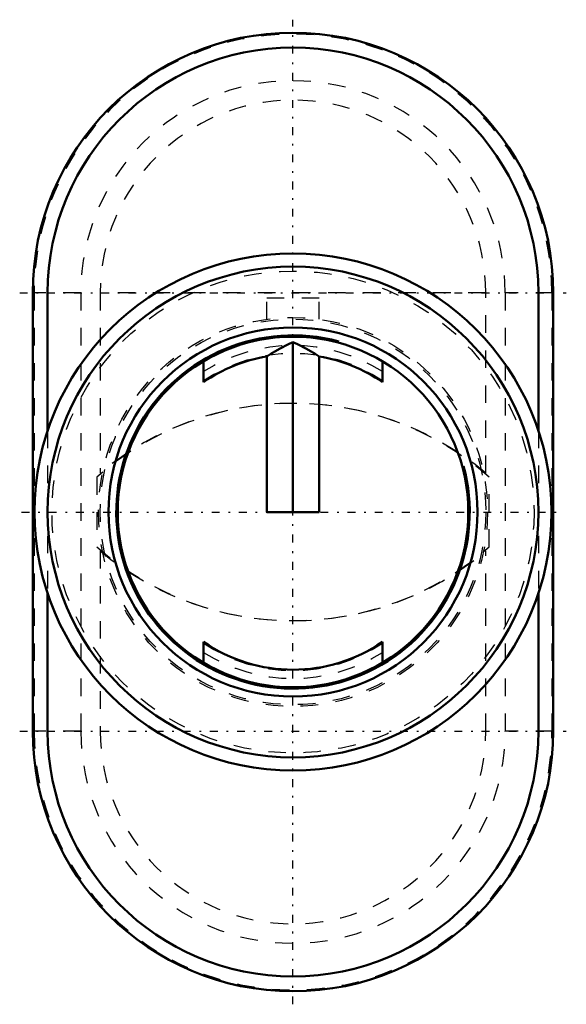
# Model space of a CAD drawing. Header units: millimetres. Extents: x -15.6 to 15.6, y -28.1 to 28.1.
import ezdxf

# ---------------------------------------------------------------- set-up
doc = ezdxf.new("R2010")
doc.units = ezdxf.units.MM
doc.linetypes.add('Center', pattern=[1.5, 0.45, -0.5, 0.05, -0.5])
doc.linetypes.add('Dashed', pattern=[2, 1, -1])
for name, color, linetype, lineweight in [('AM_0', 7, 'Continuous', 30), ('AM_10', 7, 'Continuous', 5), ('AM_3', 7, 'Dashed', 5), ('AM_7', 7, 'Center', 5)]:
    doc.layers.add(name, color=color, linetype=linetype, lineweight=lineweight)

msp = doc.modelspace()

# ---------------------------------------------------------------- linework, layer by layer
at = {"layer": 'AM_0', "color": 7, "linetype": 'Continuous', "lineweight": 50}
for p, q in [((-14.85, 12.5), (-14.85, -12.5)), ((-14, 12.5), (-14, 4.644)), ((14, 12.5), (14, 4.644)), ((14.85, 12.5), (14.85, -12.5)), ((0, 0), (0, 9.698)), ((-5.1, 7.416), (-5.1, 8.602)), ((-1.5, 0), (-1.5, 8.874)), ((1.5, 8.874), (1.5, 0)), ((5.1, 8.602), (5.1, 7.416)), ((1.5, 0), (-1.5, 0)), ((-14, -4.644), (-14, -12.5)), ((14, -4.644), (14, -12.5)), ((-5.1, -8.602), (-5.1, -7.416)), ((5.1, -7.416), (5.1, -8.602))]:
    msp.add_line(p, q, dxfattribs=at)
for points in [[(-1.5, 8.874), (-1.259, 9.024), (-0.767, 9.31), (-0.259, 9.574), (0, 9.698)], [(0, 9.698), (0.259, 9.574), (0.767, 9.31), (1.259, 9.024), (1.5, 8.874)]]:
    msp.add_lwpolyline(points, dxfattribs=at)
for radius in [14.75, 14, 10.53, 10]:
    msp.add_circle((0, 0), radius, dxfattribs=at)
for centre, radius, start, end in [((0, 12.5), 14.85, 0, 180), ((0, 12.5), 14, 0, 180), ((0, 0), 9, 99.5941, 124.5181), ((0, 0), 9, 55.4819, 80.4059), ((0, 0), 9, 235.4819, 304.5181), ((0, -12.5), 14.85, 180, 0), ((0, -12.5), 14, 180, 0)]:
    msp.add_arc(centre, radius, start, end, dxfattribs=at)
at = {"layer": 'AM_10', "color": 7, "linetype": 'Continuous', "lineweight": 50}
msp.add_arc((0, 0), 10.08, 75, 15, dxfattribs=at)
at = {"layer": 'AM_3', "color": 6, "linetype": 'Dashed', "lineweight": 25}
for p, q in [((-12.106, 12.5), (-14.85, 12.5)), ((-14.772, 12.5), (-14.772, -12.5)), ((-12.106, 12.5), (-12.106, -12.5)), ((-11, 12.5), (-11, 2.223)), ((11, 12.5), (-11, 12.5)), ((11, 2.223), (11, 12.5)), ((12.106, 12.5), (12.106, -12.5)), ((14.85, 12.5), (12.106, 12.5)), ((14.772, 12.5), (14.772, -12.5)), ((1.5, 12.2), (-1.5, 12.2)), ((-1.5, 10.998), (-1.5, 12.2)), ((1.5, 10.998), (1.5, 12.2)), ((-5.1, 8.015), (-5.1, 7.476)), ((5.1, 7.476), (5.1, 8.015)), ((-14, 4.644), (-14, -4.644)), ((14, 4.644), (14, -4.644)), ((-11.2, 1.988), (-11.2, -1.988)), ((11.2, -1.988), (11.2, 1.988)), ((-11, -2.223), (-11, -12.5)), ((11, -12.5), (11, -2.223)), ((-5.1, -7.476), (-5.1, -8.015)), ((5.1, -8.015), (5.1, -7.476)), ((-12.106, -12.5), (-14.85, -12.5)), ((14.85, -12.5), (12.106, -12.5))]:
    msp.add_line(p, q, dxfattribs=at)
for radius in [13.75, 11.1, 11]:
    msp.add_circle((0, 0), radius, dxfattribs=at)
for centre, radius, start, end in [((0, 12.5), 14.772, 0, 180), ((0, 12.5), 12.106, 0, 180), ((0, 12.5), 11, 0, 180), ((0, 0), 9.5, 57.5311, 122.4689), ((0, 0), 9.05, 55.6993, 124.3007), ((0, -10.8), 16.999, 48.7868, 131.2132), ((0, -11), 17.2, 50.2429, 129.7571), ((0, 10.8), 16.999, 228.7868, 311.2132), ((0, 11), 17.2, 230.2429, 309.7571), ((0, 0), 9.05, 235.6993, 304.3007), ((0, 0), 9.5, 237.5311, 302.4689), ((0, -12.5), 14.772, 180, 0), ((0, -12.5), 12.106, 180, 0), ((0, -12.5), 11, 180, 0)]:
    msp.add_arc(centre, radius, start, end, dxfattribs=at)
at = {"layer": 'AM_7', "color": 4, "linetype": 'Center', "lineweight": 25}
for p, q in [((0, -28.093), (0, 28.093)), ((-15.592, 12.5), (15.592, 12.5)), ((-15.488, 0), (15.488, 0)), ((-15.592, -12.5), (15.592, -12.5))]:
    msp.add_line(p, q, dxfattribs=at)

doc.saveas('drawing.dxf')
